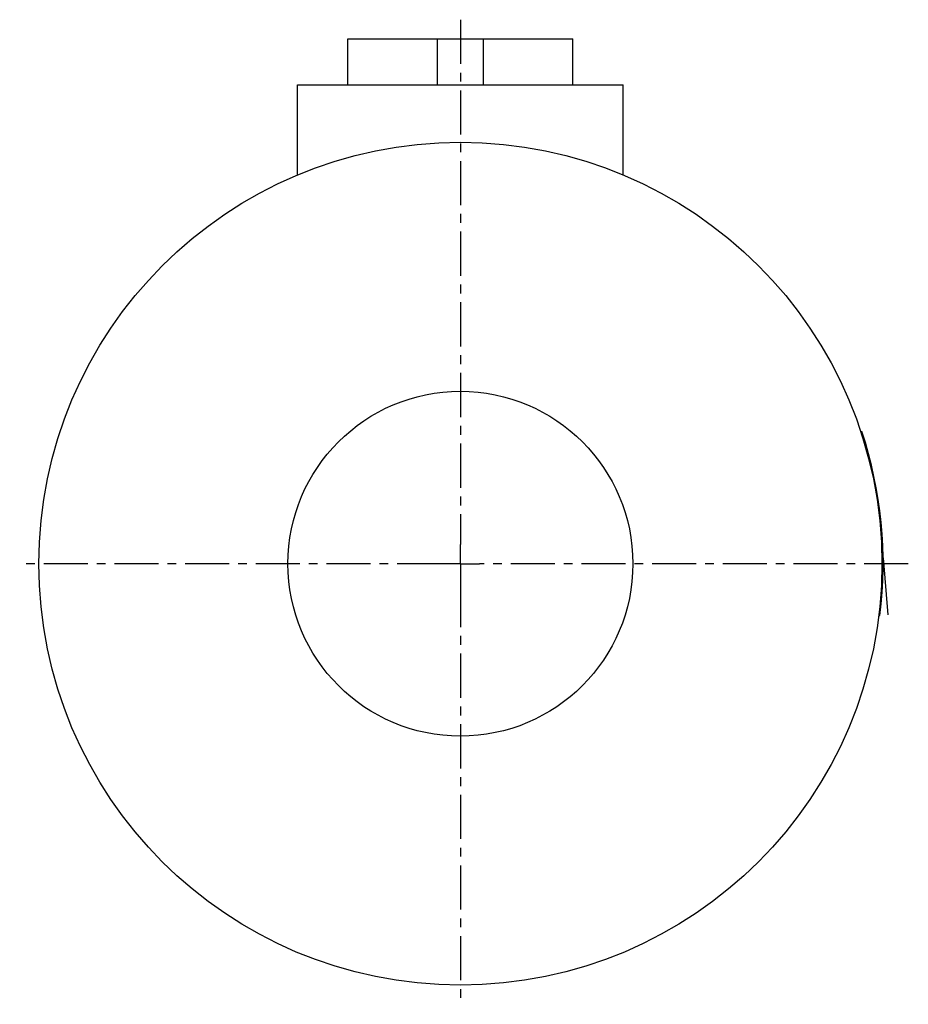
# Model space of a CAD drawing. Header units: millimetres. Extents: x 134 to 366, y 106 to 363.
import ezdxf

# ---------------------------------------------------------------- set-up
doc = ezdxf.new("R2010")
doc.units = ezdxf.units.MM
doc.header["$LTSCALE"] = 30.734
doc.linetypes.add('CENTER', pattern=[0.6, 0.375, -0.075, 0.075, -0.075])
doc.layers.get('0').update_dxf_attribs({"linetype": 'CONTINUOUS'})
doc.layers.add('DEFAULT_1', color=7, linetype='CENTER')
doc.layers.add('KONSTR_EL', color=7, linetype='CONTINUOUS')

msp = doc.modelspace()

# ---------------------------------------------------------------- linework, layer by layer
at = {"color": 7, "linetype": 'CONTINUOUS'}
for p, q in [((219.54, 346.36), (219.54, 358.36)), ((219.54, 358.36), (278.25, 358.36)), ((242.9, 346.36), (242.9, 358.36)), ((254.9, 346.36), (254.9, 358.36)), ((278.25, 346.36), (278.25, 358.36)), ((206.4, 322.82), (206.4, 346.36)), ((206.4, 346.36), (291.4, 346.36)), ((291.4, 322.82), (291.4, 346.36)), ((353.35, 255.86), (353.66, 255.88)), ((353.73, 254.67), (354.04, 254.69)), ((358.71, 215.02), (359.02, 215.05)), ((358.32, 210.11), (358.62, 210.14)), ((358.06, 207.83), (358.37, 207.85))]:
    msp.add_line(p, q, dxfattribs=at)
for radius in [110, 45]:
    msp.add_circle((248.9, 221.36), radius, dxfattribs=at)
msp.add_arc((248.9, 221.36), 110.3, 352.9642, 18.237, dxfattribs=at)
at = {"layer": 'DEFAULT_1', "color": 2, "linetype": 'CENTER'}
for p, q in [((248.9, 363.36), (248.9, 226.36)), ((248.9, 221.36), (248.9, 226.36)), ((243.9, 221.36), (133.9, 221.36)), ((248.9, 221.36), (243.9, 221.36)), ((248.9, 221.36), (253.9, 221.36)), ((248.9, 221.36), (248.9, 216.36)), ((365.78, 221.36), (253.9, 221.36)), ((248.9, 216.36), (248.9, 106.36))]:
    msp.add_line(p, q, dxfattribs=at)
at = {"layer": 'KONSTR_EL', "color": 4, "linetype": 'CONTINUOUS'}
msp.add_line((359.18, 222.9), (360.48, 208.04), dxfattribs=at)

doc.saveas('drawing.dxf')
